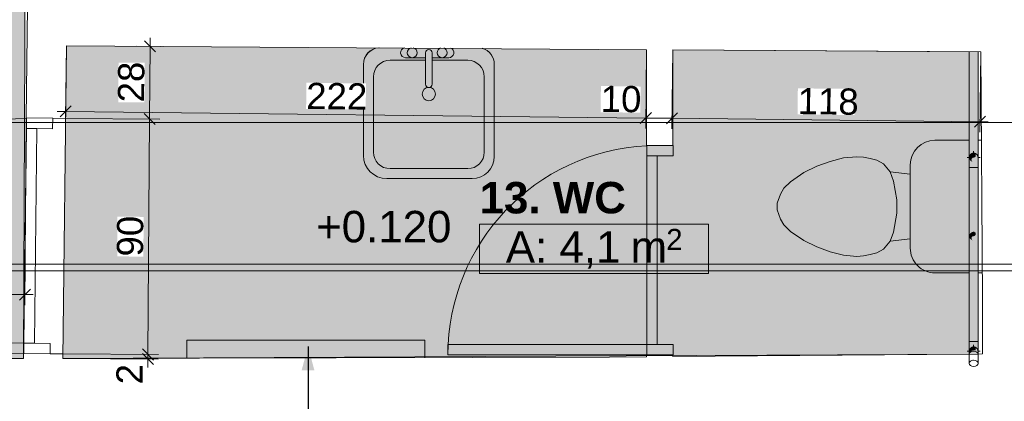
# Model space of a CAD drawing. Header units: millimetres. Extents: x -68772 to 137055, y -73300 to 19650.
# Tile 83 of 125: x 40078 to 43840, y 5078 to 6536. Entities that reach past the tile are written whole.
import ezdxf
from ezdxf.enums import TextEntityAlignment as Align

# ---------------------------------------------------------------- set-up
doc = ezdxf.new("R2010")
doc.units = ezdxf.units.MM
doc.header["$MEASUREMENT"] = 0
doc.set_wipeout_variables(frame=1)
doc.linetypes.add('Wipeout_Contour', pattern=[1000, 0, -1000])
for name, color, linetype, lineweight in [('0_Nr_pióra__7', 7, 'Continuous', 5), ('Center Line_Nr_pióra__3', 7, 'Continuous', 18), ('Dimensions_Nr_pióra__7', 7, 'Continuous', 5), ('Doors_Nr_pióra__7', 7, 'Continuous', 5), ('Drop_Nr_pióra__7', 7, 'Continuous', 5), ('Electrical Equipment_Nr_pióra__7', 7, 'Continuous', 5), ('Nowe_Metryczki pomieszczeń ARCHICADa_Nr_pióra__1', 7, 'Continuous', 18), ('Nowe_Walls_Nr_pióra__93', 7, 'Continuous', 20), ('Pipe Fittings_Nr_pióra__3', 7, 'Continuous', 18), ('Pipes_Nr_pióra__3', 7, 'Continuous', 18), ('Plumbing Fixtures_Nr_pióra__7', 7, 'Continuous', 5), ('Room Tags_Nr_pióra__7', 7, 'Continuous', 5), ('Spot Elevations_Nr_pióra__7', 7, 'Continuous', 5), ('Walls_Nr_pióra__93', 7, 'Continuous', 20)]:
    doc.layers.add(name, color=color, linetype=linetype, lineweight=lineweight)
for name, color, linetype in [('Dimensions', 7, 'Continuous'), ('Doors', 7, 'Continuous'), ('Electrical Equipment', 7, 'Continuous'), ('Nowe_Cut Pattern', 7, 'Continuous'), ('Pipe Fittings', 7, 'Continuous'), ('Plumbing Fixtures', 7, 'Continuous'), ('Room Tags', 7, 'Continuous'), ('Spot Elevations', 7, 'Continuous')]:
    doc.layers.add(name, color=color, linetype=linetype)
doc.styles.add('GENERATED_STYLE_1', font='arial.ttf')
doc.styles.add('GENERATED_STYLE_2', font='arialbd.ttf')
doc.dimstyles.new('GENERATED_STYLE__1', dxfattribs={"dimtxt": 100, "dimasz": 40.305087, "dimexe": 0.18, "dimexo": 0.164042, "dimgap": 0.09, "dimtad": 1, "dimdec": 0, "dimlfac": 0.1, "dimzin": 0, "dimdsep": 46, "dimtxsty": 'GENERATED_STYLE_1', "dimblk": 'ARROWHEAD_6', "dimblk1": 'ARROWHEAD_6', "dimblk2": 'ARROWHEAD_6', "dimcen": 0.09, "dimclrd": 7, "dimclre": 7, "dimclrt": 7, "dimadec": 1, "dimazin": 0, "dimtfac": 1, "dimtdec": 4, "dimtmove": 0, "dimatfit": 3, "dimfxl": 0, "dimtolj": 1, "dimtzin": 0, "dimarcsym": 0})
doc.dimstyles.new('GENERATED_STYLE__17', dxfattribs={"dimtxt": 0.18, "dimasz": 91.2, "dimexe": 0.18, "dimexo": 0.0625, "dimgap": 0.09, "dimtad": 0, "dimtih": 1, "dimtoh": 1, "dimdec": 4, "dimzin": 0, "dimdsep": 46, "dimtxsty": 'Standard', "dimcen": 0.09, "dimadec": 0, "dimazin": 0, "dimtfac": 1, "dimtdec": 4, "dimtmove": 0, "dimatfit": 3, "dimldrblk": 'ARROWHEAD_5', "dimfxl": 0, "dimtolj": 1, "dimtzin": 0, "dimarcsym": 0})

# ---------------------------------------------------------------- blocks, each defined once
blk = doc.blocks.new('11. KOMUNIKACJA__numer pomieszczenia__11', base_point=(39420.4, 7041.3))
at = {"layer": 'Nowe_Cut Pattern', "linetype": 'Continuous', "lineweight": 18}
blk.add_hatch(color=255, dxfattribs=at).paths.add_polyline_path([(38643.1, 5247.8), (40092.3, 5241.1), (40100.7, 7338.1), (40092.5, 8238.1), (38773.4, 8240.9), (38773.4, 8181.7), (38658, 8181.7)])
at = {"layer": 'Nowe_Metryczki pomieszczeń ARCHICADa_Nr_pióra__1', "color": 7, "linetype": 'Continuous', "lineweight": 18}
for p, q in [((38676, 7041.3), (40164.8, 7041.3)), ((38676, 6852.7), (38676, 7041.3)), ((40164.8, 7041.3), (40164.8, 6852.7)), ((40164.8, 6852.7), (38676, 6852.7))]:
    blk.add_line(p, q, dxfattribs=at)
at = {"layer": 'Nowe_Metryczki pomieszczeń ARCHICADa_Nr_pióra__1', "color": 7, "lineweight": 18}
for tag, height, style, p in [('ROOM_NAME', 120, 'GENERATED_STYLE_2', (38676, 7202.4)), ('ROOM_AREA', 120, 'GENERATED_STYLE_1', (38776, 7013.8)), ('DUMMY_342', 120, 'GENERATED_STYLE_1', (39206.1, 7013.8)), ('DUMMY_343', 80, 'GENERATED_STYLE_1', (39389.3, 7023))]:
    blk.add_attdef(tag, text='', height=height, dxfattribs=dict(at, style=style)).set_placement(p, align=Align.TOP_LEFT)
blk = doc.blocks.new('13. WC_1_13', base_point=(42272, 5754.6))
at = {"layer": 'Nowe_Cut Pattern', "linetype": 'Continuous', "lineweight": 18}
blk.add_hatch(color=255, dxfattribs=at).paths.add_polyline_path([(40242.3, 5241.5), (43739.4, 5257.6), (43739.4, 6412.3), (42572.9, 6420.3), (42572.9, 6055), (42472.9, 6055), (42472.9, 6420.9), (40255.9, 6436.1)])
at = {"layer": 'Nowe_Metryczki pomieszczeń ARCHICADa_Nr_pióra__1', "color": 7, "linetype": 'Continuous', "lineweight": 18}
for p, q in [((41835, 5754.6), (42709, 5754.6)), ((41835, 5566.1), (41835, 5754.6)), ((42709, 5754.6), (42709, 5566.1)), ((42709, 5566.1), (41835, 5566.1))]:
    blk.add_line(p, q, dxfattribs=at)
at = {"layer": 'Nowe_Metryczki pomieszczeń ARCHICADa_Nr_pióra__1', "color": 7, "lineweight": 18}
for tag, height, style, p in [('ROOM_NAME', 120, 'GENERATED_STYLE_2', (41835, 5915.8)), ('ROOM_NUMBER', 120, 'GENERATED_STYLE_1', (41935, 5727.2)), ('DUMMY_342', 120, 'GENERATED_STYLE_1', (42365.1, 5727.2)), ('DUMMY_343', 80, 'GENERATED_STYLE_1', (42548.3, 5736.4))]:
    blk.add_attdef(tag, text='', height=height, dxfattribs=dict(at, style=style)).set_placement(p, align=Align.TOP_LEFT)
blk = doc.blocks.new('Дверь_порог_ - Дверь-8971672-Rzut')
at = {"layer": 'Doors_Nr_pióra__7', "color": 7, "linetype": 'Continuous', "lineweight": 5}
for p, q in [((-450, -74), (-450, 26)), ((-450, 26), (-410, 26)), ((-410, 26), (-410, -74)), ((410, -74), (410, 26)), ((410, 26), (450, 26)), ((450, 26), (450, -74)), ((-410, -74), (-410, -34)), ((-410, -34), (410, -34)), ((410, -34), (410, -74)), ((-410, -74), (-450, -74)), ((410, -74), (-410, -74)), ((410, -422.7), (410, -74)), ((450, -74), (410, -74)), ((450, -75), (450, -422.2))]:
    blk.add_line(p, q, dxfattribs=at)
blk.add_arc((450, -34), 900, 182.5538, 266.1044, dxfattribs=at)
blk = doc.blocks.new('Дверь_порог_ - Дверь-8971671-Rzut')
at = {"layer": 'Doors_Nr_pióra__7', "color": 7, "linetype": 'Continuous', "lineweight": 5}
for p, q in [((-400, -49), (-400, 51)), ((-400, 51), (-360, 51)), ((-360, 51), (-360, -49)), ((360, -49), (360, 51)), ((360, 51), (400, 51)), ((400, 51), (400, -49)), ((-360, -49), (-360, -9)), ((-360, -9), (360, -9)), ((360, -9), (360, -49)), ((-360, -49), (-400, -49)), ((360, -49), (-360, -49)), ((360, -809), (360, -49)), ((400, -49), (360, -49)), ((400, -50), (400, -809)), ((400, -809), (360, -809))]:
    blk.add_line(p, q, dxfattribs=at)
blk.add_arc((400, -9), 800, 182.8745, 270, dxfattribs=at)
blk = doc.blocks.new('Оборудование - Оборудование-8949119-Rzut')
at = {"layer": 'Electrical Equipment_Nr_pióra__7', "color": 7, "linetype": 'Continuous', "lineweight": 5}
for p, q in [((-454.8, 0), (454.8, 0)), ((-454.8, 0), (-454.8, -68.4)), ((454.8, 0), (454.8, -66.3))]:
    blk.add_line(p, q, dxfattribs=at)
blk = doc.blocks.new('Туалет-Домашний-3D - Туалет-Домашний-3D-V4-Rzut')
at = {"layer": 'Plumbing Fixtures_Nr_pióra__7', "color": 7, "linetype": 'Continuous', "lineweight": 5}
for p, q in [((-253.4, 462.9), (-253.4, 475.6)), ((253.4, 479), (253.4, 462.9)), ((-253.4, 298.4), (-253.4, 429.6)), ((253.4, 429.5), (253.4, 298.4)), ((158.8, 203.8), (-158.8, 203.8)), ((-123.5, 203.8), (-132.3, 127)), ((123.5, 203.8), (132.3, 127)), ((-25.4, 152.4), (-97.4, 139.7)), ((25.4, 152.4), (-25.4, 152.4)), ((97.4, 139.7), (25.4, 152.4)), ((-132.3, 127), (-162.6, 101.6)), ((-97.4, 139.7), (-132.3, 127)), ((132.3, 127), (97.4, 139.7)), ((162.6, 101.6), (132.3, 127)), ((-177, 76.2), (-183.8, 50.8)), ((-162.6, 101.6), (-177, 76.2)), ((177, 76.2), (162.6, 101.6)), ((183.8, 50.8), (177, 76.2)), ((-183.8, 50.8), (-188.3, 25.3)), ((188.3, 25.3), (183.8, 50.8)), ((-188.3, 25.3), (-190.5, 0)), ((-190.5, 0), (-186.1, -50.6)), ((186.1, -50.6), (190.5, 0)), ((190.5, 0), (188.3, 25.3)), ((-186.1, -50.6), (-172.4, -101.6)), ((172.4, -101.6), (186.1, -50.6)), ((-172.4, -101.6), (-153.9, -152.4)), ((153.9, -152.4), (172.4, -101.6)), ((-153.9, -152.4), (-130.2, -203.2)), ((130.2, -203.2), (153.9, -152.4)), ((-130.2, -203.2), (-95, -254)), ((95, -254), (130.2, -203.2)), ((-95, -254), (-69.6, -279.4)), ((69.6, -279.4), (95, -254)), ((-69.6, -279.4), (-47.6, -292.1)), ((-47.6, -292.1), (-12.7, -304.8)), ((12.7, -304.8), (47.6, -292.1)), ((47.6, -292.1), (69.6, -279.4)), ((-12.7, -304.8), (12.7, -304.8))]:
    blk.add_line(p, q, dxfattribs=at)
for centre, start, end in [((-158.8, 298.4), 180, 270), ((158.8, 298.4), 270, 0)]:
    blk.add_arc(centre, 94.6, start, end, dxfattribs=at)
blk = doc.blocks.new('Туалетный столик с раковиной-Квадратный - 500 x 440 мм 2-V5-Rzut', base_point=(0, 0))
at = {"layer": 'Plumbing Fixtures_Nr_pióra__7', "color": 7, "linetype": 'Continuous', "lineweight": 5}
for p, q in [((3, 160.7), (3, 40.4)), ((28.4, 160.7), (28.4, 40.4)), ((-234.3, 116.6), (-234.3, -231)), ((-234.3, 116.6), (-234.3, -231)), ((3, 132.5), (-132.7, 132.5)), ((-73.2, 142), (3, 142)), ((28.4, 142), (91.9, 142)), ((164.1, 132.5), (28.4, 132.5)), ((265.7, -235.5), (265.7, 116.6)), ((265.7, -235.5), (265.7, 116.6)), ((-196.2, 69), (-196.2, -218.3)), ((227.6, -218.3), (227.6, 69)), ((-132.7, -281.8), (164.1, -281.8)), ((-145.4, -319.9), (181.3, -319.9)), ((-145.4, -319.9), (181.3, -319.9))]:
    blk.add_line(p, q, dxfattribs=at)
for centre, radius, start, end in [((-170.8, 116.6), 63.5, 92.9477, 180), ((-170.8, 116.6), 63.5, 94.3167, 180), ((-73.2, 161.1), 19, 100.4968, 270), ((-47.8, 161.1), 19, 101.8761, 180), ((-47.8, 161.1), 19, 180, 0), ((-47.8, 161.1), 19, 0, 77.7249), ((15.7, 160.7), 12.7, 0, 180), ((66.5, 161.1), 19, 108.0826, 180), ((66.5, 161.1), 19, 180, 0), ((66.5, 161.1), 19, 0, 71.3098), ((91.9, 161.1), 19, 270, 69.8842), ((202.2, 116.6), 63.5, 0, 74.5357), ((202.2, 116.6), 63.5, 0, 72.2191), ((-132.7, 69), 63.5, 90, 180), ((164.1, 69), 63.5, 0, 90), ((15.7, 40.4), 12.7, 180, 0), ((15.7, 3.2), 25.4, 0, 180), ((15.7, 3.2), 25.4, 180, 0), ((-132.7, -218.3), 63.5, 180, 270), ((164.1, -218.3), 63.5, 270, 0), ((-145.4, -231), 88.9, 180, 270), ((-145.4, -231), 88.9, 180, 270), ((181.3, -235.5), 84.4, 270, 0), ((181.3, -235.5), 84.4, 270, 0)]:
    blk.add_arc(centre, radius, start, end, dxfattribs=at)
blk = doc.blocks.new('отвод ГОСТ 17375-2001 - отвод ГОСТ 17375-2001-8949450-Rzut', base_point=(0, 0))
at = {"layer": 'Pipe Fittings_Nr_pióra__3', "color": 7, "linetype": 'Continuous', "lineweight": 18}
for p, q in [((31731.2, 6019.9), (31730.8, 6019.4)), ((31731.7, 6020.4), (31731.2, 6019.9)), ((31732.7, 6021.4), (31732.2, 6020.9)), ((31733.2, 6021.8), (31732.7, 6021.4)), ((31733.7, 6022.2), (31733.2, 6021.8)), ((31734.3, 6022.6), (31733.7, 6022.2)), ((31734.8, 6023), (31734.3, 6022.6)), ((31735.4, 6023.3), (31734.8, 6023)), ((31736, 6023.6), (31735.4, 6023.3)), ((31736.6, 6023.9), (31736, 6023.6)), ((31737.2, 6024.2), (31736.6, 6023.9)), ((31737.8, 6024.4), (31737.2, 6024.2)), ((31738.4, 6024.7), (31737.8, 6024.4)), ((31739.1, 6024.9), (31738.4, 6024.7)), ((31739.7, 6025), (31739.1, 6024.9)), ((31740.4, 6025.2), (31739.7, 6025)), ((31741, 6025.3), (31740.4, 6025.2)), ((31741.7, 6025.4), (31741, 6025.3)), ((31742.4, 6025.5), (31741.7, 6025.4)), ((31743, 6025.5), (31742.4, 6025.5)), ((31743.7, 6025.5), (31743, 6025.5)), ((31744.6, 6025.5), (31743.9, 6025.5)), ((31745.2, 6025.4), (31744.6, 6025.5)), ((31745.9, 6025.4), (31745.2, 6025.4)), ((31746.6, 6025.3), (31745.9, 6025.4)), ((31747.2, 6025.1), (31746.6, 6025.3)), ((31747.9, 6025), (31747.2, 6025.1)), ((31748.5, 6024.8), (31747.9, 6025)), ((31749.2, 6024.6), (31748.5, 6024.8)), ((31749.8, 6024.4), (31749.2, 6024.6)), ((31750.4, 6024.1), (31749.8, 6024.4)), ((31751, 6023.8), (31750.4, 6024.1)), ((31751.6, 6023.5), (31751, 6023.8)), ((31752.2, 6023.2), (31751.6, 6023.5)), ((31752.8, 6022.9), (31752.2, 6023.2)), ((31753.3, 6022.5), (31752.8, 6022.9)), ((31753.9, 6022.1), (31753.3, 6022.5)), ((31754.4, 6021.7), (31753.9, 6022.1)), ((31754.9, 6021.2), (31754.4, 6021.7)), ((31755.4, 6020.8), (31754.9, 6021.2)), ((31756.3, 6019.8), (31755.9, 6020.3)), ((31756.7, 6019.3), (31756.3, 6019.8)), ((31727.1, 6010.9), (31727, 6010.3)), ((31727, 6010.3), (31727, 6009.6)), ((31727, 6009.6), (31727, 6008.9)), ((31727, 6008.5), (31727, 6008.3)), ((31727, 6008.3), (31727, 6008)), ((31727, 6008), (31727, 6007.7)), ((31727, 6007.7), (31727, 6007.3)), ((31727, 6007.3), (31727, 6006.8)), ((31727, 6006.8), (31727, 6006.3)), ((31727, 6006.3), (31727, 6005.8)), ((31727, 6005.8), (31727, 6005.1)), ((31727, 6005.1), (31727, 6004.5)), ((31727, 6004.5), (31727, 6003.7)), ((31727, 6003.7), (31727, 6003)), ((31727, 6003), (31727, 6002.1)), ((31727, 6002.1), (31727, 6001.2)), ((31727, 6001.2), (31727, 6000.3)), ((31727, 6000.3), (31727, 5999.3)), ((31727, 5999.3), (31727, 5998.3)), ((31727, 5998.3), (31727, 5997.2)), ((31727, 5997.2), (31727, 5996.1)), ((31727, 5996.1), (31727, 5995)), ((31727, 5995), (31727, 5993.8)), ((31727, 5993.8), (31727, 5992.6)), ((31727, 5992.6), (31727, 5991.3)), ((31727, 5991.3), (31727, 5990)), ((31727, 5990), (31727, 5988.7)), ((31727, 5988.7), (31727, 5987.3)), ((31727, 5987.3), (31727, 5985.9)), ((31727, 5985.9), (31727, 5984.5)), ((31727, 5984.5), (31727, 5983.1)), ((31727, 5983.1), (31727, 5981.7)), ((31727.2, 6011.6), (31727.1, 6010.9)), ((31727.3, 6012.3), (31727.2, 6011.6)), ((31727.5, 6012.9), (31727.3, 6012.3)), ((31727.7, 6013.6), (31727.5, 6012.9)), ((31727.9, 6014.2), (31727.7, 6013.6)), ((31728.1, 6014.8), (31727.9, 6014.2)), ((31728.4, 6015.5), (31728.1, 6014.8)), ((31728.6, 6016.1), (31728.4, 6015.5)), ((31728.9, 6016.7), (31728.6, 6016.1)), ((31729.3, 6017.2), (31728.9, 6016.7)), ((31729.6, 6017.8), (31729.3, 6017.2)), ((31730, 6018.4), (31729.6, 6017.8)), ((31730.4, 6018.9), (31730, 6018.4)), ((31730.8, 6019.4), (31730.4, 6018.9)), ((31757.1, 6018.8), (31756.7, 6019.3)), ((31757.5, 6018.2), (31757.1, 6018.8)), ((31757.9, 6017.7), (31757.5, 6018.2)), ((31758.2, 6017.1), (31757.9, 6017.7)), ((31758.6, 6016.5), (31758.2, 6017.1)), ((31758.9, 6015.9), (31758.6, 6016.5)), ((31759.1, 6015.3), (31758.9, 6015.9)), ((31759.4, 6014.7), (31759.1, 6015.3)), ((31759.6, 6014), (31759.4, 6014.7)), ((31759.8, 6013.4), (31759.6, 6014)), ((31760, 6012.7), (31759.8, 6013.4)), ((31760.1, 6012.1), (31760, 6012.7)), ((31760.2, 6011.4), (31760.1, 6012.1)), ((31760.3, 6010.8), (31760.2, 6011.4)), ((31760.4, 6010.1), (31760.3, 6010.8)), ((31760.4, 6009.4), (31760.4, 6010.1)), ((31760.5, 6008.8), (31760.4, 6009.4)), ((31760.5, 6008.4), (31760.5, 6008.6)), ((31760.5, 6008.2), (31760.5, 6008.4)), ((31760.5, 6007.9), (31760.5, 6008.2)), ((31760.5, 6007.6), (31760.5, 6007.9)), ((31760.5, 6007.2), (31760.5, 6007.6)), ((31760.5, 6006.7), (31760.5, 6007.2)), ((31760.5, 6006.2), (31760.5, 6006.7)), ((31760.5, 6005.6), (31760.5, 6006.2)), ((31760.5, 6005), (31760.5, 6005.6)), ((31760.5, 6004.3), (31760.5, 6005)), ((31760.5, 6003.5), (31760.5, 6004.3)), ((31760.5, 6002.7), (31760.5, 6003.5)), ((31760.5, 6001.9), (31760.5, 6002.7)), ((31760.5, 6001), (31760.5, 6001.9)), ((31760.5, 6000.1), (31760.5, 6001)), ((31760.5, 5999.1), (31760.5, 6000.1)), ((31760.5, 5998), (31760.5, 5999.1)), ((31760.5, 5996.9), (31760.5, 5998)), ((31760.5, 5995.8), (31760.5, 5996.9)), ((31760.5, 5994.7), (31760.5, 5995.8)), ((31760.5, 5993.5), (31760.5, 5994.7)), ((31760.5, 5992.2), (31760.5, 5993.5)), ((31760.5, 5990.9), (31760.5, 5992.2)), ((31760.5, 5989.6), (31760.5, 5990.9)), ((31760.5, 5988.3), (31760.5, 5989.6)), ((31760.5, 5986.9), (31760.5, 5988.3)), ((31760.5, 5985.6), (31760.5, 5986.9)), ((31760.5, 5984.1), (31760.5, 5985.6)), ((31760.5, 5982.7), (31760.5, 5984.1)), ((31760.5, 5981.3), (31760.5, 5982.7)), ((31727, 5981.7), (31727, 5980.2)), ((31727, 5980.2), (31727, 5978.7)), ((31727, 5978.7), (31727, 5977.2)), ((31727, 5977.2), (31727, 5975.7)), ((31727, 5975.7), (31727, 5974.2)), ((31727, 5974.2), (31727, 5972.7)), ((31727, 5972.7), (31727, 5971.2)), ((31727, 5971.2), (31727, 5970.8)), ((31743.7, 5970.8), (31727, 5970.8)), ((31760.5, 5970.8), (31743.7, 5970.8)), ((31760.5, 5979.8), (31760.5, 5981.3)), ((31760.5, 5978.3), (31760.5, 5979.8)), ((31760.5, 5976.8), (31760.5, 5978.3)), ((31760.5, 5975.3), (31760.5, 5976.8)), ((31760.5, 5973.8), (31760.5, 5975.3)), ((31760.5, 5972.3), (31760.5, 5973.8)), ((31760.5, 5970.8), (31760.5, 5972.3))]:
    blk.add_line(p, q, dxfattribs=at)
for start, end in [(15, 82.5222), (356.6812, 7.035)]:
    blk.add_arc((31743.7, 6008.8), 16.8, start, end, dxfattribs=at)
blk = doc.blocks.new('отвод ГОСТ 17375-2001 - отвод ГОСТ 17375-2001-V6-Rzut', base_point=(0, 0))
at = {"layer": 'Pipe Fittings_Nr_pióra__3', "color": 7, "linetype": 'Continuous', "lineweight": 18}
for p, q in [((31727, 5306.4), (31727, 5306.8)), ((31727, 5306.8), (31743.7, 5306.8)), ((31727, 5304.8), (31727, 5306.4)), ((31727, 5303.3), (31727, 5304.8)), ((31743.7, 5306.8), (31760.5, 5306.8)), ((31760.5, 5306.8), (31760.5, 5305.2)), ((31760.5, 5305.2), (31760.5, 5303.7)), ((31727, 5301.8), (31727, 5303.3)), ((31727, 5300.3), (31727, 5301.8)), ((31727, 5298.8), (31727, 5300.3)), ((31727, 5297.3), (31727, 5298.8)), ((31727, 5295.9), (31727, 5297.3)), ((31727, 5294.4), (31727, 5295.9)), ((31727, 5293), (31727, 5294.4)), ((31727, 5291.6), (31727, 5293)), ((31727, 5290.2), (31727, 5291.6)), ((31727, 5288.9), (31727, 5290.2)), ((31727, 5287.5), (31727, 5288.9)), ((31727, 5286.2), (31727, 5287.5)), ((31727, 5285), (31727, 5286.2)), ((31727, 5283.7), (31727, 5285)), ((31727, 5282.6), (31727, 5283.7)), ((31727, 5281.4), (31727, 5282.6)), ((31727, 5280.3), (31727, 5281.4)), ((31727, 5279.2), (31727, 5280.3)), ((31727, 5278.2), (31727, 5279.2)), ((31727, 5277.2), (31727, 5278.2)), ((31727, 5276.3), (31727, 5277.2)), ((31727, 5275.4), (31727, 5276.3)), ((31727, 5274.6), (31727, 5275.4)), ((31727, 5273.8), (31727, 5274.6)), ((31727, 5273.1), (31727, 5273.8)), ((31727, 5272.4), (31727, 5273.1)), ((31727, 5271.8), (31727, 5272.4)), ((31727, 5271.2), (31727, 5271.8)), ((31727, 5270.7), (31727, 5271.2)), ((31727, 5270.2), (31727, 5270.7)), ((31727, 5269.9), (31727, 5270.2)), ((31727, 5269.5), (31727, 5269.9)), ((31727, 5269.2), (31727, 5269.5)), ((31760.5, 5303.7), (31760.5, 5302.2)), ((31760.5, 5302.2), (31760.5, 5300.7)), ((31760.5, 5300.7), (31760.5, 5299.2)), ((31760.5, 5299.2), (31760.5, 5297.7)), ((31760.5, 5297.7), (31760.5, 5296.3)), ((31760.5, 5296.3), (31760.5, 5294.8)), ((31760.5, 5294.8), (31760.5, 5293.4)), ((31760.5, 5293.4), (31760.5, 5292)), ((31760.5, 5292), (31760.5, 5290.6)), ((31760.5, 5290.6), (31760.5, 5289.2)), ((31760.5, 5289.2), (31760.5, 5287.9)), ((31760.5, 5287.9), (31760.5, 5286.6)), ((31760.5, 5286.6), (31760.5, 5285.3)), ((31760.5, 5285.3), (31760.5, 5284.1)), ((31760.5, 5284.1), (31760.5, 5282.9)), ((31760.5, 5282.9), (31760.5, 5281.7)), ((31760.5, 5281.7), (31760.5, 5280.6)), ((31760.5, 5280.6), (31760.5, 5279.5)), ((31760.5, 5279.5), (31760.5, 5278.5)), ((31760.5, 5278.5), (31760.5, 5277.5)), ((31760.5, 5277.5), (31760.5, 5276.5)), ((31760.5, 5276.5), (31760.5, 5275.6)), ((31760.5, 5275.6), (31760.5, 5274.8)), ((31760.5, 5274.8), (31760.5, 5274)), ((31760.5, 5274), (31760.5, 5273.2)), ((31760.5, 5273.2), (31760.5, 5272.6)), ((31760.5, 5272.6), (31760.5, 5271.9)), ((31760.5, 5271.9), (31760.5, 5271.3)), ((31760.5, 5271.3), (31760.5, 5270.8)), ((31760.5, 5270.8), (31760.5, 5270.4)), ((31760.5, 5270.4), (31760.5, 5270)), ((31760.5, 5270), (31760.5, 5269.6)), ((31760.5, 5269.6), (31760.5, 5269.3))]:
    blk.add_line(p, q, dxfattribs=at)
blk = doc.blocks.new('отвод ГОСТ 17375-2001 - отвод ГОСТ 17375-2001-8949495-Rzut', base_point=(0, 0))
at = {"layer": 'Pipe Fittings_Nr_pióra__3', "color": 7, "linetype": 'Continuous', "lineweight": 18}
for p, q in [((31727.1, 5270.9), (31727, 5270.3)), ((31727, 5270.3), (31727, 5269.6)), ((31727, 5269.6), (31727, 5268.9)), ((31727, 5268.5), (31727, 5268.3)), ((31727, 5268.3), (31727, 5268)), ((31727, 5268), (31727, 5267.7)), ((31727, 5267.7), (31727, 5267.3)), ((31727, 5267.3), (31727, 5266.8)), ((31727.2, 5271.6), (31727.1, 5270.9)), ((31727.3, 5272.3), (31727.2, 5271.6)), ((31727.5, 5272.9), (31727.3, 5272.3)), ((31727.7, 5273.6), (31727.5, 5272.9)), ((31727.9, 5274.2), (31727.7, 5273.6)), ((31728.1, 5274.8), (31727.9, 5274.2)), ((31728.4, 5275.5), (31728.1, 5274.8)), ((31728.6, 5276.1), (31728.4, 5275.5)), ((31728.9, 5276.7), (31728.6, 5276.1)), ((31729.3, 5277.2), (31728.9, 5276.7)), ((31729.6, 5277.8), (31729.3, 5277.2)), ((31730, 5278.4), (31729.6, 5277.8)), ((31730.4, 5278.9), (31730, 5278.4)), ((31730.8, 5279.4), (31730.4, 5278.9)), ((31731.2, 5279.9), (31730.8, 5279.4)), ((31731.7, 5280.4), (31731.2, 5279.9)), ((31732.7, 5281.4), (31732.2, 5280.9)), ((31733.2, 5281.8), (31732.7, 5281.4)), ((31733.7, 5282.2), (31733.2, 5281.8)), ((31734.3, 5282.6), (31733.7, 5282.2)), ((31734.8, 5283), (31734.3, 5282.6)), ((31735.4, 5283.3), (31734.8, 5283)), ((31736, 5283.6), (31735.4, 5283.3)), ((31736.6, 5283.9), (31736, 5283.6)), ((31737.2, 5284.2), (31736.6, 5283.9)), ((31737.8, 5284.4), (31737.2, 5284.2)), ((31738.4, 5284.7), (31737.8, 5284.4)), ((31739.1, 5284.9), (31738.4, 5284.7)), ((31739.7, 5285), (31739.1, 5284.9)), ((31740.4, 5285.2), (31739.7, 5285)), ((31741, 5285.3), (31740.4, 5285.2)), ((31741.7, 5285.4), (31741, 5285.3)), ((31742.4, 5285.5), (31741.7, 5285.4)), ((31743, 5285.5), (31742.4, 5285.5)), ((31743.7, 5285.5), (31743, 5285.5)), ((31744.6, 5285.5), (31743.9, 5285.5)), ((31745.2, 5285.4), (31744.6, 5285.5)), ((31745.9, 5285.4), (31745.2, 5285.4)), ((31746.6, 5285.3), (31745.9, 5285.4)), ((31747.2, 5285.1), (31746.6, 5285.3)), ((31747.9, 5285), (31747.2, 5285.1)), ((31748.5, 5284.8), (31747.9, 5285)), ((31749.2, 5284.6), (31748.5, 5284.8)), ((31749.8, 5284.4), (31749.2, 5284.6)), ((31750.4, 5284.1), (31749.8, 5284.4)), ((31751, 5283.8), (31750.4, 5284.1)), ((31751.6, 5283.5), (31751, 5283.8)), ((31752.2, 5283.2), (31751.6, 5283.5)), ((31752.8, 5282.9), (31752.2, 5283.2)), ((31753.3, 5282.5), (31752.8, 5282.9)), ((31753.9, 5282.1), (31753.3, 5282.5)), ((31754.4, 5281.7), (31753.9, 5282.1)), ((31754.9, 5281.2), (31754.4, 5281.7)), ((31755.4, 5280.8), (31754.9, 5281.2)), ((31756.3, 5279.8), (31755.9, 5280.3)), ((31756.7, 5279.3), (31756.3, 5279.8)), ((31757.1, 5278.8), (31756.7, 5279.3)), ((31757.5, 5278.2), (31757.1, 5278.8)), ((31757.9, 5277.7), (31757.5, 5278.2)), ((31758.2, 5277.1), (31757.9, 5277.7)), ((31758.6, 5276.5), (31758.2, 5277.1)), ((31758.9, 5275.9), (31758.6, 5276.5)), ((31759.1, 5275.3), (31758.9, 5275.9)), ((31759.4, 5274.7), (31759.1, 5275.3)), ((31759.6, 5274), (31759.4, 5274.7)), ((31759.8, 5273.4), (31759.6, 5274)), ((31760, 5272.7), (31759.8, 5273.4)), ((31760.1, 5272.1), (31760, 5272.7)), ((31760.2, 5271.4), (31760.1, 5272.1)), ((31760.3, 5270.8), (31760.2, 5271.4)), ((31760.4, 5270.1), (31760.3, 5270.8)), ((31760.4, 5269.4), (31760.4, 5270.1)), ((31760.5, 5268.8), (31760.4, 5269.4)), ((31760.5, 5268.4), (31760.5, 5268.6)), ((31760.5, 5268.1), (31760.5, 5268.4)), ((31760.5, 5267.8), (31760.5, 5268.1)), ((31760.5, 5267.4), (31760.5, 5267.8)), ((31760.5, 5267), (31760.5, 5267.4)), ((31727, 5266.8), (31727, 5266.3)), ((31727, 5266.3), (31727, 5265.8)), ((31727, 5265.8), (31727, 5265.1)), ((31727, 5265.1), (31727, 5264.5)), ((31727, 5264.5), (31727, 5263.7)), ((31727, 5263.7), (31727, 5263)), ((31727, 5263), (31727, 5262.1)), ((31727, 5262.1), (31727, 5261.2)), ((31727, 5261.2), (31727, 5260.3)), ((31727, 5260.3), (31727, 5259.3)), ((31727, 5259.3), (31727, 5258.3)), ((31727, 5258.3), (31727, 5257.6)), ((31760.5, 5266.5), (31760.5, 5267)), ((31760.5, 5266), (31760.5, 5266.5)), ((31760.5, 5265.4), (31760.5, 5266)), ((31760.5, 5264.7), (31760.5, 5265.4)), ((31760.5, 5264), (31760.5, 5264.7)), ((31760.5, 5263.2), (31760.5, 5264)), ((31760.5, 5262.4), (31760.5, 5263.2)), ((31760.5, 5261.6), (31760.5, 5262.4)), ((31760.5, 5260.7), (31760.5, 5261.6)), ((31760.5, 5259.7), (31760.5, 5260.7)), ((31760.5, 5258.7), (31760.5, 5259.7)), ((31760.5, 5257.6), (31760.5, 5258.7))]:
    blk.add_line(p, q, dxfattribs=at)
for start, end in [(15, 82.5221), (354.4312, 4.8483)]:
    blk.add_arc((31743.7, 5268.8), 16.7, start, end, dxfattribs=at)
for start_param, end_param in [(1.570796, 2.499779), (0, 1.570796), (2.733354, 3.141593)]:
    blk.add_ellipse((31743.7, 5257.6), major_axis=(16.8, 0), ratio=0.707105, start_param=start_param, end_param=end_param, dxfattribs=at)
blk = doc.blocks.new('iv_Помещение_Площадь - iv_Помещение_Площадь-55347-Rzut')
at = {"layer": 'Room Tags_Nr_pióra__7', "color": 7, "linetype": 'Continuous', "lineweight": 5}
blk.add_circle((0, 0), 250, dxfattribs=at)
blk = doc.blocks.new('Spot Elevations - Высотная отметка - Закрашенное значение-23738-Rzut', base_point=(-269.5, 0))
at = {"layer": 'Spot Elevations_Nr_pióra__7', "color": 7, "linetype": 'Continuous', "lineweight": 5}
blk.add_line((-419.5, 0), (430.5, 0), dxfattribs=at)
blk = doc.blocks.new('*D634')
at = {"layer": 'Dimensions_Nr_pióra__7', "color": 7, "linetype": 'Continuous', "lineweight": 5}
for p, q in [((38637.5, 5456.6), (38643.1, 6199.6)), ((40097.4, 5445.7), (40102.7, 6160.1)), ((38606, 5496.7), (38637.8, 5496.4)), ((38659.2, 5517.5), (38616.5, 5475.4)), ((38637.8, 5496.4), (40097.7, 5485.4)), ((40076.3, 5464.4), (40119, 5506.5)), ((40097.7, 5485.4), (40129.5, 5485.2))]:
    blk.add_line(p, q, dxfattribs=at)
at = {"color": 254, "linetype": 'Wipeout_Contour', "lineweight": 0, "ltscale": 159036.462626}
blk.add_wipeout([(39254.1, 5511.8), (39481.7, 5510.1), (39482.5, 5610.1), (39254.8, 5611.8)], dxfattribs=at).dxf.layer = 'Dimensions'
at = {"layer": 'Dimensions_Nr_pióra__7', "color": 7, "lineweight": 5, "insert": (39254.1, 5511.8), "char_height": 100, "attachment_point": 7, "rotation": 359.5696, "style": 'GENERATED_STYLE_1'}
blk.add_mtext('\\A1;146', dxfattribs=at)
blk = doc.blocks.new('ARROWHEAD_6')
at = {"color": 0, "linetype": 'Continuous', "lineweight": 0}
for p, q in [((0, 0), (-1, 0)), ((-0.5, -0.5), (0.5, 0.5))]:
    blk.add_line(p, q, dxfattribs=at)
blk = doc.blocks.new('*D637')
at = {"layer": 'Dimensions_Nr_pióra__7', "color": 7, "linetype": 'Continuous', "lineweight": 5}
for p, q in [((42469.5, 6120.2), (42472.9, 6420.8)), ((40252.4, 6132.2), (40253.5, 6224.9)), ((40221.2, 6185.5), (40253, 6185.1)), ((40274.5, 6206.1), (40231.6, 6164.1)), ((40253, 6185.1), (42470, 6160)), ((42491.4, 6181), (42448.5, 6139)), ((42470, 6160), (42570, 6158.9))]:
    blk.add_line(p, q, dxfattribs=at)
at = {"color": 254, "linetype": 'Wipeout_Contour', "lineweight": 0, "ltscale": 167023.387285}
blk.add_wipeout([(41172, 6194.7), (41399.7, 6192.1), (41400.8, 6292.1), (41173.2, 6294.7)], dxfattribs=at).dxf.layer = 'Dimensions'
at = {"color": 254, "linetype": 'Wipeout_Contour', "lineweight": 0, "ltscale": 171317.609717}
blk.add_wipeout([(42297.2, 6182), (42449, 6180.3), (42450.1, 6280.3), (42298.4, 6282)], dxfattribs=at).dxf.layer = 'Dimensions'
at = {"layer": 'Dimensions_Nr_pióra__7', "color": 7, "lineweight": 5, "char_height": 100, "attachment_point": 7, "rotation": 359.3514, "style": 'GENERATED_STYLE_1'}
for s, insert in [('\\A1;222', (41172, 6194.7)), ('\\A1;10', (42297.2, 6182))]:
    blk.add_mtext(s, dxfattribs=dict(at, insert=insert))
blk = doc.blocks.new('*D638')
at = {"layer": 'Dimensions_Nr_pióra__7', "color": 7, "linetype": 'Continuous', "lineweight": 5}
for p, q in [((42569.5, 6119.1), (42572.9, 6420.1)), ((42491.4, 6181), (42448.5, 6139)), ((42591.4, 6179.9), (42548.5, 6137.9)), ((42470, 6160), (42570, 6158.9)), ((42570, 6158.9), (43746.8, 6145.6))]:
    blk.add_line(p, q, dxfattribs=at)
blk = doc.blocks.new('*D639')
at = {"layer": 'Dimensions_Nr_pióra__7', "color": 7, "linetype": 'Continuous', "lineweight": 5}
for p, q in [((42569.5, 6119.1), (42572.9, 6420.1)), ((43746.4, 6105.8), (43749.8, 6412)), ((42591.4, 6179.9), (42548.5, 6137.9)), ((42570, 6158.9), (43746.8, 6145.6)), ((43725.4, 6124.6), (43768.3, 6166.5)), ((43746.8, 6145.6), (43778.6, 6145.2))]:
    blk.add_line(p, q, dxfattribs=at)
at = {"color": 254, "linetype": 'Wipeout_Contour', "lineweight": 0, "ltscale": 174421.735084}
blk.add_wipeout([(43049.8, 6173.5), (43267.4, 6171), (43268.5, 6271), (43051, 6273.4)], dxfattribs=at).dxf.layer = 'Dimensions'
at = {"layer": 'Dimensions_Nr_pióra__7', "color": 7, "lineweight": 5, "insert": (43049.8, 6173.5), "char_height": 100, "attachment_point": 7, "rotation": 359.3514, "style": 'GENERATED_STYLE_1'}
blk.add_mtext('\\A1;118', dxfattribs=at)
blk = doc.blocks.new('*D640')
at = {"layer": 'Dimensions_Nr_pióra__7', "color": 7, "linetype": 'Continuous', "lineweight": 5}
for p, q in [((40546.5, 5277.8), (40588.7, 5235)), ((40607.3, 5239), (40242.5, 5241.5)), ((40588.6, 5217.9), (40546.4, 5260.6)), ((40567.3, 5207.4), (40567.5, 5239.2)), ((40567.5, 5239.2), (40567.6, 5256.4))]:
    blk.add_line(p, q, dxfattribs=at)
at = {"color": 254, "linetype": 'Wipeout_Contour', "lineweight": 0, "ltscale": 163308.476667}
blk.add_wipeout([(40546.8, 5142.3), (40547.3, 5218.2), (40447.3, 5218.8), (40446.8, 5143)], dxfattribs=at).dxf.layer = 'Dimensions'
at = {"layer": 'Dimensions_Nr_pióra__7', "color": 7, "lineweight": 5, "insert": (40546.8, 5142.3), "char_height": 100, "attachment_point": 7, "rotation": 89.6079, "style": 'GENERATED_STYLE_1'}
blk.add_mtext('\\A1;2', dxfattribs=at)
blk = doc.blocks.new('*D641')
at = {"layer": 'Dimensions_Nr_pióra__7', "color": 7, "linetype": 'Continuous', "lineweight": 5}
for p, q in [((40552.7, 6177.7), (40594.8, 6135)), ((40567.6, 5256.4), (40573.8, 6156.4)), ((40546.5, 5277.8), (40588.7, 5235)), ((40607.4, 5256.1), (40242.7, 5258.6)), ((40588.6, 5217.9), (40546.4, 5260.6)), ((40567.5, 5239.2), (40567.6, 5256.4))]:
    blk.add_line(p, q, dxfattribs=at)
at = {"color": 254, "linetype": 'Wipeout_Contour', "lineweight": 0, "ltscale": 163603.412349}
blk.add_wipeout([(40550.2, 5630.6), (40551.2, 5782.4), (40451.2, 5783.1), (40450.2, 5631.3)], dxfattribs=at).dxf.layer = 'Dimensions'
at = {"layer": 'Dimensions_Nr_pióra__7', "color": 7, "lineweight": 5, "insert": (40550.2, 5630.6), "char_height": 100, "attachment_point": 7, "rotation": 89.6079, "style": 'GENERATED_STYLE_1'}
blk.add_mtext('\\A1;90', dxfattribs=at)
blk = doc.blocks.new('*D642')
at = {"layer": 'Dimensions_Nr_pióra__7', "color": 7, "linetype": 'Continuous', "lineweight": 5}
for p, q in [((40615.4, 6433.6), (40522.8, 6434.3)), ((40596.7, 6412.6), (40554.6, 6455.3)), ((40573.8, 6156.4), (40575.7, 6433.9)), ((40575.7, 6433.9), (40575.9, 6465.7)), ((40552.7, 6177.7), (40594.8, 6135)), ((40613.5, 6156.1), (40252.9, 6158.6)), ((40567.6, 5256.4), (40573.8, 6156.4))]:
    blk.add_line(p, q, dxfattribs=at)
at = {"color": 254, "linetype": 'Wipeout_Contour', "lineweight": 0, "ltscale": 163964.520284}
blk.add_wipeout([(40554.2, 6219.4), (40555.2, 6371.2), (40455.2, 6371.9), (40454.2, 6220.1)], dxfattribs=at).dxf.layer = 'Dimensions'
at = {"layer": 'Dimensions_Nr_pióra__7', "color": 7, "lineweight": 5, "insert": (40554.2, 6219.4), "char_height": 100, "attachment_point": 7, "rotation": 89.6079, "style": 'GENERATED_STYLE_1'}
blk.add_mtext('\\A1;28', dxfattribs=at)
blk = doc.blocks.new('ARROWHEAD_5')
at = {"linetype": 'Continuous', "lineweight": 0}
blk.add_hatch(color=0, dxfattribs=at).paths.add_polyline_path([(-1, 0.2679), (0, 0), (-1, -0.2679)])
at = {"color": 0, "linetype": 'Continuous', "lineweight": 0}
blk.add_line((0, 0), (-1, 0), dxfattribs=at)

msp = doc.modelspace()

# ---------------------------------------------------------------- hatches: boundary and pattern name
at = {"layer": 'Drop_Nr_pióra__7', "linetype": 'Continuous', "lineweight": 5}
for points in [[(43706.6, 6013.1), (43706, 6008.8), (43706.6, 6004.4), (43708.2, 6000.4), (43710.9, 5997), (43714.3, 5994.3), (43718.4, 5992.6), (43715.5, 5996.2), (43714.3, 6000.4), (43715.5, 6004.6), (43718.5, 6007.6), (43726.9, 6009.9), (43729.9, 6012.9), (43731, 6017.1), (43729.9, 6021.3), (43728.6, 6023), (43724.9, 6025.2), (43722.7, 6025.5), (43718.4, 6024.9), (43714.3, 6023.2), (43710.9, 6020.6), (43708.2, 6017.1)], [(43706.6, 5713.1), (43706, 5708.8), (43706.6, 5704.4), (43708.2, 5700.4), (43710.9, 5697), (43714.3, 5694.3), (43718.4, 5692.6), (43715.5, 5696.2), (43714.3, 5700.4), (43715.5, 5704.6), (43718.5, 5707.6), (43726.9, 5709.9), (43729.9, 5712.9), (43731, 5717.1), (43729.9, 5721.3), (43728.6, 5723), (43724.9, 5725.2), (43722.7, 5725.5), (43718.4, 5724.9), (43714.3, 5723.2), (43710.9, 5720.6), (43708.2, 5717.1)], [(43706.6, 5273.1), (43706.1, 5267.9), (43706.8, 5263.8), (43707.9, 5261.2), (43709.4, 5264.7), (43711.6, 5267.9), (43715.3, 5271), (43719.9, 5273.1), (43721.6, 5273), (43722.7, 5272.7), (43725.8, 5273.1), (43727, 5272.7), (43729, 5271.7), (43730.8, 5275), (43730.8, 5279.3), (43728.6, 5283), (43724.9, 5285.2), (43722.7, 5285.5), (43718.4, 5284.9), (43714.3, 5283.2), (43710.9, 5280.6), (43708.2, 5277.1)]]:
    msp.add_hatch(color=7, dxfattribs=at).paths.add_polyline_path(points)

# ---------------------------------------------------------------- linework, layer by layer
at = {"layer": 'Center Line_Nr_pióra__3', "color": 7, "linetype": 'Continuous', "lineweight": 18}
for p, q in [((43722.7, 6025.5), (43722.7, 6033.8)), ((43697.7, 6008.8), (43706, 6008.8)), ((43739.3, 6008.8), (43747.7, 6008.8)), ((43697.7, 5268.8), (43706, 5268.8)), ((43722.7, 5285.5), (43722.7, 5293.8)), ((43739.2, 5268.8), (43747.7, 5268.8))]:
    msp.add_line(p, q, dxfattribs=at)
at = {"layer": 'Nowe_Cut Pattern', "color": 255, "linetype": 'Continuous', "lineweight": 18, "flags": 128}
for points in [[(38643.1, 5247.8), (40092.3, 5241.1), (40100.7, 7338.1), (40092.5, 8238.1), (38773.4, 8240.9), (38773.4, 8181.7), (38658, 8181.7)], [(40242.3, 5241.5), (43739.4, 5257.6), (43739.4, 6412.3), (42572.9, 6420.3), (42572.9, 6055), (42472.9, 6055), (42472.9, 6420.9), (40255.9, 6436.1)]]:
    msp.add_lwpolyline(points, close=True, dxfattribs=at)
at = {"layer": 'Nowe_Walls_Nr_pióra__93', "color": 7, "linetype": 'Continuous', "lineweight": 20}
for p, q in [((40203.7, 6159.1), (40102.7, 6160.3)), ((42572.9, 6055), (42472.9, 6055)), ((40193.5, 5259.2), (40092.5, 5260.3)), ((42572.9, 5255), (42473.9, 5255))]:
    msp.add_line(p, q, dxfattribs=at)
at = {"layer": 'Pipes_Nr_pióra__3', "color": 7, "linetype": 'Continuous', "lineweight": 18}
for p, q in [((43706, 6412.5), (43706, 6006.2)), ((43739.4, 6004), (43739.4, 6412.3)), ((43706, 6002.1), (43706, 5996.8)), ((43706, 5970.8), (43706, 5306.8)), ((43718.4, 5970.8), (43727, 5970.8)), ((43739.4, 5306.8), (43739.4, 5970.8)), ((43727, 5306.8), (43718.4, 5306.8)), ((43706, 5257.6), (43706, 5222.8)), ((43739.4, 5222.8), (43739.4, 5257.6))]:
    msp.add_line(p, q, dxfattribs=at)
for start_param, end_param in [(1.570796, 3.141593), (0, 1.570796), (3.141593, 4.712389), (4.712389, 6.283185)]:
    msp.add_ellipse((43722.7, 5222.8), major_axis=(16.7, 0), ratio=0.707107, start_param=start_param, end_param=end_param, dxfattribs=at)
at = {"layer": 'Walls_Nr_pióra__93', "color": 7, "linetype": 'Continuous', "lineweight": 20}
for p, q in [((40107.6, 6586.2), (40102.7, 6160.3)), ((40252.7, 6158.6), (40255.9, 6436.1)), ((40255.9, 6436.1), (42472.9, 6420.9)), ((42472.9, 6420.9), (42472.9, 6055)), ((42572.9, 6420.3), (43749.8, 6412.2)), ((42572.9, 6055), (42572.9, 6420.3)), ((43749.8, 6412.2), (43756.2, 5468.4)), ((40102.7, 6160.3), (40103.7, 6160.3)), ((40203.7, 6159.1), (40252.7, 6158.6)), ((42472.9, 6055), (42473.9, 6055)), ((43756.2, 5468.4), (43756.2, 5258.6)), ((40092.3, 5241.1), (40006.2, 5240.9)), ((40092.5, 5260.3), (40092.3, 5241.1)), ((40093.5, 5260.3), (40092.5, 5260.3)), ((40242.5, 5258.6), (40193.5, 5259.2)), ((40242.3, 5241.5), (40242.5, 5258.6)), ((42331.2, 5246.4), (40242.3, 5241.5)), ((42472.9, 5247.6), (42331.2, 5246.4)), ((42472.9, 5255), (42472.9, 5247.6)), ((42473.9, 5255), (42472.9, 5255)), ((43706.1, 5258.2), (42572.9, 5248.5)), ((42572.9, 5248.5), (42572.9, 5255)), ((43756.2, 5258.6), (43739.4, 5258.5))]:
    msp.add_line(p, q, dxfattribs=at)

# ---------------------------------------------------------------- block references
at = {"layer": 'Doors', "color": 7, "linetype": 'Continuous', "lineweight": 5, "zscale": 1000}
for name, p, rotation in [('Дверь_порог_ - Дверь-8971672-Rzut', (40172.6, 5709.4), 269.3514383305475), ('Дверь_порог_ - Дверь-8971671-Rzut', (42522.9, 5655), 270)]:
    msp.add_blockref(name, p, dxfattribs=dict(at, rotation=rotation))
at = {"layer": 'Electrical Equipment', "color": 7, "linetype": 'Continuous', "lineweight": 5, "zscale": 1000}
msp.add_blockref('Оборудование - Оборудование-8949119-Rzut', (41170.6, 5311), dxfattribs=at)
at = {"layer": 'Nowe_Cut Pattern', "color": 7, "linetype": 'Continuous', "lineweight": 18}
for name, p, values in [('11. KOMUNIKACJA__numer pomieszczenia__11', (39420.4, 7041.3), {'ROOM_NAME': '11. KOMUNIKACJA', 'ROOM_AREA': 'A: 4,3', 'DUMMY_342': ' m', 'DUMMY_343': '2'}), ('13. WC_1_13', (42272, 5754.6), {'ROOM_NAME': '13. WC', 'ROOM_NUMBER': 'A: 4,1', 'DUMMY_342': ' m', 'DUMMY_343': '2'})]:
    msp.add_blockref(name, p, dxfattribs=at).add_auto_attribs(values)
at = {"layer": 'Pipe Fittings', "color": 7, "linetype": 'Continuous', "lineweight": 18, "zscale": 1000}
for name in ['отвод ГОСТ 17375-2001 - отвод ГОСТ 17375-2001-8949450-Rzut', 'отвод ГОСТ 17375-2001 - отвод ГОСТ 17375-2001-V6-Rzut', 'отвод ГОСТ 17375-2001 - отвод ГОСТ 17375-2001-8949495-Rzut']:
    msp.add_blockref(name, (11979, 0), dxfattribs=at)
at = {"layer": 'Plumbing Fixtures', "color": 7, "linetype": 'Continuous', "lineweight": 5, "zscale": 1000}
msp.add_blockref('Туалетный столик с раковиной-Квадратный - 500 x 440 мм 2-V5-Rzut', (41625.3, 6248.4), dxfattribs=at)
at = {"layer": 'Plumbing Fixtures', "color": 7, "linetype": 'Continuous', "lineweight": 5, "zscale": 1000, "rotation": 270}
msp.add_blockref('Туалет-Домашний-3D - Туалет-Домашний-3D-V4-Rzut', (43276.5, 5821.8), dxfattribs=at)
at = {"layer": 'Room Tags', "color": 7, "linetype": 'Continuous', "lineweight": 5, "xscale": 49.99999999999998, "yscale": 49.99999999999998, "zscale": 1000}
msp.add_blockref('iv_Помещение_Площадь - iv_Помещение_Площадь-55347-Rzut', (39373.4, 0), dxfattribs=at)
at = {"layer": 'Spot Elevations', "color": 7, "linetype": 'Continuous', "lineweight": 5, "xscale": 49.99999999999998, "yscale": 49.99999999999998, "zscale": 1000}
for p in [(25577, 6143.4), (17689.9, 5601.2), (27641.6, 5575.9)]:
    msp.add_blockref('Spot Elevations - Высотная отметка - Закрашенное значение-23738-Rzut', p, dxfattribs=at)

# ---------------------------------------------------------------- texts
at = {"layer": 'Spot Elevations_Nr_pióra__7', "color": 7, "linetype": 'Continuous', "lineweight": 5, "insert": (41210, 5805.2), "char_height": 120, "attachment_point": 1, "style": 'GENERATED_STYLE_1'}
msp.add_mtext('\\A1;+0.120', dxfattribs=at)

# ---------------------------------------------------------------- leaders
at = {"layer": '0_Nr_pióra__7', "color": 7, "linetype": 'Continuous', "lineweight": 5, "annotation_type": 0, "has_hookline": 1, "hookline_direction": 0, "text_width": 683.1}
msp.add_leader([(41179.3, 5287.3), (41179.3, 4751), (41689.5, 4751)], dimstyle='GENERATED_STYLE__17', dxfattribs=at)

# ---------------------------------------------------------------- next in the draw order: dimensions: what is measured, and where the dimension line sits
at = {"layer": 'Dimensions', "color": 7, "linetype": 'Continuous', "lineweight": 5}
for base, p1, p2, angle, picture, middle, turn in [((42470, 6160), (40252.4, 6132.1), (42472.9, 6420.9), 359.3514, '*D637', (41286.9, 6243.4), 359.3514), ((40097.7, 5485.4), (38643.1, 6199.8), (40102.7, 6160.3), 359.5696, '*D634', (39368.8, 5560.9), 359.5696), ((40567.6, 5256.4), (40242.3, 5241.5), (40242.5, 5258.6), 89.6079, '*D640', (40497.1, 5180.7), 89.6079)]:
    dim = msp.add_linear_dim(base=base, p1=p1, p2=p2, angle=angle, dimstyle='GENERATED_STYLE__1', dxfattribs=at)
    dim.commit()
    dim.dimension.update_dxf_attribs({"geometry": picture, "text_midpoint": middle, "dimtype": 160, "text_rotation": turn})

# ---------------------------------------------------------------- next in the draw order: dimensions: what is measured, and where the dimension line sits
for base, p1, p2, angle, picture, middle, turn in [((42570, 6158.9), (42472.9, 6420.9), (42572.9, 6420.3), 359.3514, '*D638', (42374, 6231.1), 359.3514), ((40573.8, 6156.4), (40242.5, 5258.6), (40252.7, 6158.6), 89.6079, '*D641', (40500.7, 5707.2), 89.6079)]:
    dim = msp.add_linear_dim(base=base, p1=p1, p2=p2, angle=angle, dimstyle='GENERATED_STYLE__1', dxfattribs=at)
    dim.commit()
    dim.dimension.update_dxf_attribs({"geometry": picture, "text_midpoint": middle, "dimtype": 160, "text_rotation": turn})

# ---------------------------------------------------------------- next in the draw order: dimensions: what is measured, and where the dimension line sits
for base, p1, p2, angle, picture, middle, turn in [((40575.7, 6433.9), (40252.7, 6158.6), (40522.6, 6434.3), 89.6079, '*D642', (40504.7, 6296), 89.6079), ((43746.8, 6145.6), (42572.9, 6420.3), (43749.8, 6412.2), 359.3514, '*D639', (43164.7, 6222.2), 359.3514)]:
    dim = msp.add_linear_dim(base=base, p1=p1, p2=p2, angle=angle, dimstyle='GENERATED_STYLE__1', dxfattribs=at)
    dim.commit()
    dim.dimension.update_dxf_attribs({"geometry": picture, "text_midpoint": middle, "dimtype": 160, "text_rotation": turn})

doc.saveas('drawing.dxf')
